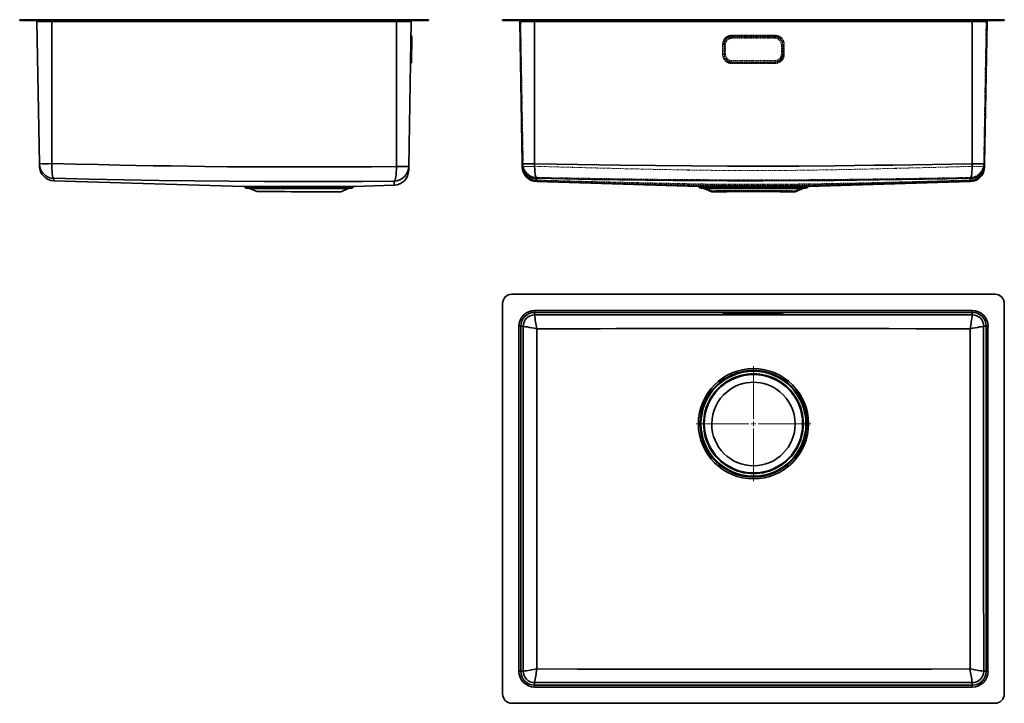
# Model space of a CAD drawing. Header units: millimetres. Extents: x 50 to 1110, y 58 to 793.
import ezdxf

# ---------------------------------------------------------------- set-up
doc = ezdxf.new("R2010")
doc.units = ezdxf.units.MM
doc.linetypes.add('HIDDEN', pattern=[1.905, 1.27, -0.635])

# ---------------------------------------------------------------- blocks, each defined once
blk = doc.blocks.new('SW_CENTERMARKSYMBOL_0')
at = {"color": 0, "linetype": 'Continuous', "lineweight": 18}
for p, q in [((0, 5), (0, 61.8)), ((-5, 0), (-61.8, 0)), ((0, 0), (-2.5, 0)), ((0, 0), (0, 2.5)), ((0, 0), (0, -2.5)), ((0, 0), (2.5, 0)), ((5, 0), (61.8, 0)), ((0, -5), (0, -61.8))]:
    blk.add_line(p, q, dxfattribs=at)

msp = doc.modelspace()

# ---------------------------------------------------------------- linework, layer by layer
at = {"color": 7, "linetype": 'Continuous', "lineweight": 35}
for p, q in [((49.9, 793.4), (49.9, 792.4)), ((59.9, 793.4), (49.9, 793.4)), ((49.9, 792.4), (59.9, 792.4)), ((59.9, 793.4), (59.9, 792.4)), ((479.9, 793.4), (59.9, 793.4)), ((59.9, 792.4), (479.9, 792.4)), ((84.4, 791.4), (68.4, 791.4)), ((71.1, 638.5), (68.4, 791.4)), ((84.4, 791.4), (84.4, 792.4)), ((455.4, 791.4), (84.4, 791.4)), ((84.4, 791.4), (84.4, 638.6)), ((455.4, 791.4), (455.4, 792.4)), ((471.3, 791.4), (455.4, 791.4)), ((455.4, 635.6), (455.4, 791.4)), ((468.6, 635.7), (471.3, 791.4)), ((479.9, 793.4), (479.9, 792.4)), ((489.9, 793.4), (479.9, 793.4)), ((479.9, 792.4), (489.9, 792.4)), ((489.9, 793.4), (489.9, 792.4)), ((569.6, 793.4), (569.6, 792.4)), ((579.6, 793.4), (569.6, 793.4)), ((569.6, 792.4), (579.6, 792.4)), ((579.6, 792.4), (579.6, 793.4)), ((1099.6, 793.4), (579.6, 793.4)), ((579.6, 792.4), (1099.6, 792.4)), ((604.1, 791.4), (588.1, 791.4)), ((590.8, 638.6), (588.1, 791.4)), ((604.1, 791.4), (604.1, 792.4)), ((1075.1, 791.4), (604.1, 791.4)), ((604.1, 791.4), (604.1, 638.5)), ((1075.1, 791.4), (1075.1, 792.4)), ((1091, 791.4), (1075.1, 791.4)), ((1075.1, 638.5), (1075.1, 791.4)), ((1091, 791.4), (1088.4, 638.6)), ((1099.6, 793.4), (1099.6, 792.4)), ((1109.6, 793.4), (1099.6, 793.4)), ((1099.6, 792.4), (1109.6, 792.4)), ((1109.6, 793.4), (1109.6, 792.4)), ((471.3, 776.2), (471.2, 766.7)), ((471.9, 766.7), (472, 775)), ((471.2, 766.7), (470.9, 766.7)), ((471.2, 766.7), (471, 756.2)), ((471.2, 766.7), (471.9, 766.7)), ((471.7, 756.2), (471.9, 766.7)), ((471, 756.2), (470.7, 756.2)), ((471, 756.2), (470.8, 746.6)), ((471, 756.2), (471.7, 756.2)), ((471.6, 747.8), (471.7, 756.2)), ((71.1, 638.5), (71.1, 635.9)), ((590.8, 638.6), (590.8, 635)), ((1088.4, 638.6), (1088.3, 635)), ((468.5, 631.1), (468.6, 635.7)), ((86.6, 620.2), (291.2, 614.1)), ((409.8, 614.1), (453, 615.4)), ((606.4, 619.3), (780.3, 614.1)), ((898.9, 614.1), (1072.8, 619.3)), ((291.2, 614.1), (350.5, 614.1)), ((408.9, 613.4), (292.1, 613.4)), ((294, 612.1), (350.5, 612.1)), ((297.2, 612), (305.4, 608.5)), ((403.8, 612), (297.2, 612)), ((349.2, 608.4), (350.3, 608.4)), ((350.3, 608.4), (350.5, 608.4)), ((350.5, 614.1), (409.8, 614.1)), ((350.5, 612.1), (407, 612.1)), ((350.5, 608.4), (395.4, 608.4)), ((395.4, 608.4), (403.8, 612)), ((780.3, 614.1), (898.9, 614.1)), ((898, 613.4), (781.2, 613.4)), ((783.1, 612.1), (896.1, 612.1)), ((786.3, 612), (794.7, 608.4)), ((892.9, 612), (786.3, 612)), ((794.7, 608.4), (794.7, 608.4)), ((794.7, 608.4), (794.7, 608.4)), ((811.1, 608.4), (796.5, 608.4)), ((884.2, 608.4), (868, 608.4)), ((884.5, 608.4), (892.9, 612)), ((884.5, 608.4), (884.5, 608.4)), ((884.5, 608.4), (884.5, 608.4)), ((579.6, 498.1), (1099.6, 498.1)), ((569.6, 68.1), (569.6, 488.1)), ((1109.6, 488.1), (1109.6, 68.1)), ((604.1, 480.6), (1075.1, 480.6)), ((604.1, 478.6), (604.1, 480.6)), ((604.1, 478.6), (1075.1, 478.6)), ((604.1, 478.6), (604.1, 475.8)), ((806.7, 477.9), (806.7, 478.1)), ((806.7, 478.1), (806.8, 478.1)), ((806.7, 478.1), (806.8, 478.1)), ((806.8, 477.9), (806.7, 477.9)), ((816.3, 478.3), (862.8, 478.3)), ((816.3, 477.8), (816.3, 478.3)), ((862.8, 477.8), (816.3, 477.8)), ((862.8, 477.8), (862.8, 478.3)), ((872.4, 478.1), (872.3, 478.1)), ((872.4, 478.1), (872.4, 477.9)), ((872.4, 478.1), (872.4, 478.1)), ((872.4, 477.9), (872.4, 477.9)), ((1075.1, 480.6), (1075.1, 478.6)), ((1075.1, 475.8), (1075.1, 478.6)), ((587.1, 92.6), (587.1, 463.6)), ((587.1, 463.6), (589.1, 463.6)), ((589.1, 92.6), (589.1, 463.6)), ((591.8, 463.6), (589.1, 463.6)), ((1090, 463.6), (1087.3, 463.6)), ((1090, 463.6), (1090, 92.6)), ((1092, 463.6), (1090, 463.6)), ((1092, 463.6), (1092, 92.6)), ((794.7, 358.5), (794.7, 358.8)), ((884.5, 358.8), (884.5, 358.5)), ((587.1, 92.6), (589.1, 92.6)), ((589.1, 92.6), (591.8, 92.6)), ((1087.4, 92.6), (1090, 92.6)), ((1092, 92.6), (1090, 92.6)), ((604.1, 80.3), (604.1, 77.6)), ((604.1, 75.6), (604.1, 77.6)), ((1075.1, 77.6), (604.1, 77.6)), ((1075.1, 75.6), (604.1, 75.6)), ((1075.1, 77.6), (1075.1, 80.3)), ((1075.1, 75.6), (1075.1, 77.6)), ((1099.6, 58.1), (579.6, 58.1))]:
    msp.add_line(p, q, dxfattribs=at)
at = {"color": 7, "linetype": 'HIDDEN', "lineweight": 18}
for p, q in [((579.6, 793.4), (579.6, 792.4)), ((588.1, 791.4), (604.1, 791.4)), ((604.1, 791.5), (589.1, 791.5)), ((589.1, 791.5), (591.8, 638.6)), ((589.1, 791.5), (604.1, 791.5)), ((604.1, 793.4), (604.1, 791.5)), ((604.1, 791.5), (604.1, 793.4)), ((604.1, 791.4), (604.1, 792.4)), ((1075.1, 791.5), (604.1, 791.5)), ((604.1, 638.6), (604.1, 791.5)), ((604.1, 791.5), (604.1, 635.7)), ((604.1, 791.4), (604.1, 635.7)), ((604.1, 791.4), (1075.1, 791.4)), ((1075.1, 793.4), (1075.1, 791.5)), ((1075.1, 793.4), (1075.1, 791.5)), ((1075.1, 792.4), (1075.1, 791.4)), ((1090, 791.5), (1075.1, 791.5)), ((1075.1, 791.5), (1075.1, 638.6)), ((1075.1, 635.7), (1075.1, 791.5)), ((1075.1, 791.5), (1090, 791.5)), ((1075.1, 791.4), (1091, 791.4)), ((1075.1, 635.7), (1075.1, 791.4)), ((1087.4, 638.6), (1090, 791.5)), ((1099.6, 793.4), (1099.6, 792.4)), ((816.3, 776.2), (816.3, 776.7)), ((862.8, 776.7), (816.3, 776.7)), ((816.3, 776.3), (862.8, 776.3)), ((816.3, 776.3), (816.3, 775.1)), ((816.3, 776.2), (816.3, 775)), ((816.3, 776.2), (862.8, 776.2)), ((816.3, 775.1), (862.8, 775.1)), ((816.3, 775.1), (816.3, 774.7)), ((862.8, 775), (816.3, 775)), ((862.8, 774.7), (816.3, 774.7)), ((862.8, 776.7), (862.8, 776.2)), ((862.8, 776.3), (862.8, 775.1)), ((862.8, 775), (862.8, 776.2)), ((862.8, 775.1), (862.8, 774.7)), ((806.3, 766.7), (806.3, 756.2)), ((806.7, 756.2), (806.7, 766.7)), ((806.8, 756.2), (806.8, 766.7)), ((807.9, 756.2), (807.9, 766.7)), ((807.9, 766.7), (807.9, 756.2)), ((808.3, 766.7), (808.3, 756.2)), ((809.6, 756.2), (809.6, 766.7)), ((816.3, 773.4), (862.8, 773.4)), ((816.3, 773.4), (816.3, 773.4)), ((816.3, 773.4), (862.8, 773.4)), ((862.8, 773.4), (862.8, 773.4)), ((869.6, 766.7), (869.6, 756.2)), ((870.8, 756.2), (870.8, 766.7)), ((871.2, 756.2), (871.2, 766.7)), ((871.3, 766.7), (871.3, 756.2)), ((872.4, 766.7), (872.4, 756.2)), ((872.4, 766.7), (872.4, 756.2)), ((872.8, 756.2), (872.8, 766.7)), ((809.6, 756.1), (809.6, 756.2)), ((869.6, 756.2), (869.6, 756.1)), ((862.8, 749.4), (816.3, 749.4)), ((816.3, 749.4), (816.3, 749.4)), ((862.8, 749.4), (816.3, 749.4)), ((816.3, 747.7), (816.3, 748.2)), ((816.3, 748.2), (862.8, 748.2)), ((816.3, 746.6), (816.3, 747.8)), ((816.3, 747.8), (862.8, 747.8)), ((862.8, 747.7), (816.3, 747.7)), ((816.3, 746.6), (816.3, 747.7)), ((862.8, 746.6), (816.3, 746.6)), ((816.3, 746.6), (816.3, 746.2)), ((862.8, 746.6), (816.3, 746.6)), ((816.3, 746.2), (862.8, 746.2)), ((862.8, 749.4), (862.8, 749.4)), ((862.8, 747.7), (862.8, 748.2)), ((862.8, 746.6), (862.8, 747.8)), ((862.8, 746.6), (862.8, 747.7)), ((862.8, 746.6), (862.8, 746.2)), ((591.8, 638.6), (591.8, 635)), ((1087.4, 638.6), (1087.3, 635)), ((606.4, 620.3), (780.3, 615.1)), ((898.9, 615.1), (780.3, 615.1)), ((898.9, 615.1), (1072.8, 620.3)), ((898.9, 614.1), (780.3, 614.1)), ((781.2, 613.4), (898, 613.4)), ((782.1, 613.7), (897, 613.7)), ((896.1, 613.1), (783.1, 613.1)), ((786.3, 612), (892.9, 612)), ((786.7, 612.9), (892.5, 612.9)), ((786.7, 612.9), (794.7, 609.5)), ((794.7, 609.5), (794.7, 609.5)), ((794.7, 608.4), (794.7, 609.5)), ((794.7, 608.4), (794.7, 609.5)), ((868, 609.4), (811.1, 609.4)), ((811.1, 608.4), (811.1, 609.4)), ((811.1, 609.4), (868, 609.4)), ((867.8, 608.4), (811.4, 608.4)), ((868, 608.4), (868, 609.4)), ((884.5, 609.5), (892.5, 612.9)), ((884.5, 609.5), (884.5, 609.5)), ((884.5, 608.4), (884.5, 609.5)), ((884.5, 608.4), (884.5, 609.5))]:
    msp.add_line(p, q, dxfattribs=at)
at = {"color": 7, "linetype": 'Continuous', "lineweight": 35, "flags": 128}
for points in [[(455.4, 635.6), (428.5, 635.3), (402.4, 635.1), (376.9, 635), (351.5, 635), (325.5, 635), (299.8, 635.1), (273.6, 635.3), (249, 635.6), (231.2, 635.8), (212.8, 636.1), (193.8, 636.4), (174.7, 636.7), (157.8, 637), (134.5, 637.5), (110, 638), (84.4, 638.6)], [(84.4, 638.6), (84.4, 635.5), (84.5, 632.5), (84.7, 629.8), (84.9, 627.5), (85.3, 625.5), (85.7, 624.1), (86.2, 623.1), (86.7, 622.8)], [(1075.1, 638.5), (1053.2, 638.1), (1032.2, 637.7), (1011.6, 637.4), (990, 637.1), (969.1, 636.8), (948.2, 636.5), (926.9, 636.3), (888.6, 636), (849.9, 635.9), (811.5, 635.9), (772.9, 636.1), (734.3, 636.5), (695.9, 637), (672.8, 637.3), (650.3, 637.7), (627.7, 638.1), (604.1, 638.5)], [(604.1, 638.5), (604.1, 635.5), (604.2, 632.5), (604.4, 629.8), (604.7, 627.5), (605.1, 625.5), (605.5, 624.1), (606, 623.1), (606.5, 622.8)], [(1072.7, 622.8), (1073.2, 623.1), (1073.7, 624.1), (1074.1, 625.5), (1074.5, 627.5), (1074.7, 629.8), (1075, 632.5), (1075.1, 635.5), (1075.1, 638.5)], [(452.8, 619.9), (453.3, 620.3), (453.8, 621.2), (454.2, 622.7), (454.6, 624.6), (454.9, 627), (455.2, 629.7), (455.3, 632.6), (455.4, 635.6)], [(86.7, 622.8), (86.7, 622.3), (86.7, 621.9), (86.7, 621.5), (86.7, 621.1), (86.7, 620.8), (86.6, 620.6), (86.6, 620.3), (86.6, 620.2), (86.6, 620.2)], [(350.5, 619.3), (312.8, 619.3), (275.2, 619.6), (237.6, 620), (199.9, 620.6), (162.2, 621.2), (124.5, 622), (86.7, 622.8)], [(350.5, 619.3), (384.6, 619.3), (418.7, 619.5), (452.8, 619.9)], [(453, 615.4), (453, 615.4), (453, 615.5), (453, 615.7), (452.9, 616.2), (452.9, 616.7), (452.8, 617.3), (452.8, 617.7), (452.8, 618.1), (452.8, 618.5), (452.8, 619), (452.8, 619.4), (452.8, 619.9)], [(1072.7, 622.8), (1047.8, 622.3), (1023.7, 621.9), (999.3, 621.5), (974.9, 621.1), (950.8, 620.8), (926.5, 620.6), (888.2, 620.3), (849.9, 620.2), (811.6, 620.2), (782.3, 620.3), (753, 620.6), (723.7, 620.9), (694.8, 621.3), (665.1, 621.7), (636.3, 622.2), (606.5, 622.8)], [(349.2, 608.4), (342.3, 608.4), (335.3, 608.5), (328.5, 608.5), (325.3, 608.5), (322.2, 608.5), (316.8, 608.5), (314.3, 608.5), (312.2, 608.5), (308.7, 608.5), (307.4, 608.5), (306.4, 608.5), (305.4, 608.5), (305.4, 608.5)], [(884.5, 608.4), (883.8, 608.4), (881.9, 608.5), (878.9, 608.5), (876.9, 608.5), (874.6, 608.5), (869.5, 608.5), (866.5, 608.5), (863.3, 608.5), (856.7, 608.5), (853.1, 608.5), (849.4, 608.5), (842, 608.5), (838.1, 608.5), (834.3, 608.5), (827, 608.5), (823.4, 608.5), (819.9, 608.5), (813.5, 608.5), (810.4, 608.5), (807.6, 608.5), (802.8, 608.5), (800.8, 608.5), (799, 608.5), (796.4, 608.5), (795.5, 608.4), (794.9, 608.4), (794.7, 608.4)], [(604.1, 475.8), (615.4, 475.8), (626.3, 475.8), (636.8, 475.8), (646.8, 475.8), (656.5, 475.8), (666.5, 475.8), (677.8, 475.8), (688.7, 475.8), (693.9, 475.8), (699.1, 475.8), (704.1, 475.8), (709, 475.8), (713.8, 475.8), (718.4, 475.8), (723.3, 475.8), (729.4, 475.8), (735.2, 475.8), (740.9, 475.8), (746.4, 475.8), (751.8, 475.8), (768.7, 475.8), (785.1, 475.8), (801.8, 475.8), (818.2, 475.8), (834.7, 475.8), (851.1, 475.8), (867.8, 475.8), (886.8, 475.8), (906.2, 475.8), (925.8, 475.8), (944.6, 475.8), (963.7, 475.8), (981.9, 475.8), (997.5, 475.8), (1014, 475.8), (1028.3, 475.8), (1043, 475.8), (1058.6, 475.8), (1075.1, 475.8)], [(591.8, 92.6), (591.8, 113.5), (591.8, 133.6), (591.8, 152.9), (591.8, 171.4), (591.8, 189.9), (591.8, 210.4), (591.8, 233.7), (591.8, 256.1), (591.8, 277.5), (591.8, 300.6), (591.8, 333), (591.8, 365.7), (591.8, 397.4), (591.8, 430), (591.8, 463.6)], [(591.8, 463.6), (592.2, 463.5), (593, 463.4), (594.4, 463.2), (596.2, 462.9), (598.4, 462.5), (600.9, 462), (603.6, 461.5), (606.4, 461)], [(1072.7, 461), (1043.6, 461), (1014.5, 461), (985.4, 461.1), (956.3, 461.1), (927.1, 461.1), (898, 461.2), (868.8, 461.2), (839.6, 461.2), (813.4, 461.2), (787.3, 461.2), (761.4, 461.1), (735, 461.1), (708.9, 461.1), (691.9, 461.1), (675.1, 461), (657.9, 461), (640.8, 461), (623.9, 461), (606.4, 461)], [(606.4, 461), (606.4, 426.9), (606.4, 392.8), (606.4, 358.8)], [(1072.7, 461), (1075.5, 461.5), (1078.2, 462), (1080.7, 462.5), (1082.9, 462.9), (1084.7, 463.2), (1086.1, 463.4), (1087, 463.5), (1087.3, 463.6)], [(1072.8, 358.8), (1072.8, 392.8), (1072.7, 426.9), (1072.7, 461)], [(1087.3, 463.6), (1087.3, 436.8), (1087.3, 410.6), (1087.3, 385.1), (1087.3, 359.7), (1087.3, 333.8), (1087.3, 308), (1087.3, 281.9), (1087.3, 257.2), (1087.3, 239.4), (1087.3, 221), (1087.3, 202), (1087.3, 182.9), (1087.3, 166), (1087.4, 142.7), (1087.4, 118.3), (1087.4, 92.6)], [(606.4, 358.8), (606.4, 321.1), (606.4, 283.4), (606.4, 245.8), (606.4, 208.1), (606.5, 170.4), (606.5, 132.7), (606.5, 95)], [(1072.7, 95), (1072.7, 132.7), (1072.7, 170.4), (1072.7, 208.1), (1072.7, 245.8), (1072.7, 283.4), (1072.8, 321.1), (1072.8, 358.8)], [(606.5, 95), (650.1, 94.9), (693.9, 94.9), (737.1, 94.9), (780.5, 94.9), (824, 94.9), (867.6, 94.9), (908.6, 94.9), (949.6, 94.9), (990.3, 94.9), (1031.5, 94.9), (1072.7, 95)], [(1075.1, 80.3), (1053.2, 80.3), (1032.2, 80.3), (1011.6, 80.3), (990, 80.3), (969.2, 80.3), (948.2, 80.3), (926.9, 80.3), (888.6, 80.3), (849.9, 80.3), (811.5, 80.3), (772.9, 80.3), (734.3, 80.3), (695.9, 80.3), (672.8, 80.3), (650.3, 80.3), (627.7, 80.3), (604.1, 80.3)]]:
    msp.add_lwpolyline(points, dxfattribs=at)
at = {"color": 7, "linetype": 'HIDDEN', "lineweight": 18, "flags": 128}
for points in [[(1075.1, 638.6), (1053.2, 638.1), (1032.2, 637.8), (1011.6, 637.4), (990, 637.1), (969.2, 636.8), (948.2, 636.5), (926.9, 636.3), (888.6, 636), (849.9, 635.9), (811.5, 635.9), (772.9, 636.1), (734.3, 636.5), (695.9, 637), (672.8, 637.3), (650.3, 637.7), (627.7, 638.1), (604.1, 638.6)], [(604.1, 638.6), (604.1, 635.7), (604.2, 632.9), (604.4, 630.4), (604.7, 628.2), (605.1, 626.4), (605.5, 625), (606, 624.1), (606.5, 623.8)], [(1072.7, 623.8), (1073.2, 624.1), (1073.6, 625), (1074.1, 626.4), (1074.4, 628.2), (1074.7, 630.4), (1074.9, 632.9), (1075.1, 635.7), (1075.1, 638.6)], [(606.4, 620.9), (605.9, 621.2), (605.4, 622.1), (605, 623.4), (604.6, 625.3), (604.3, 627.5), (604.2, 630), (604.1, 632.8), (604.1, 635.7)], [(604.1, 635.7), (615.4, 635.4), (626.3, 635.1), (636.8, 634.8), (646.8, 634.6), (656.5, 634.3), (666.5, 634), (677.8, 633.8), (688.7, 633.5), (693.9, 633.4), (699.1, 633.2), (704.1, 633.1), (709, 633), (713.8, 632.9), (718.4, 632.8), (723.3, 632.7), (729.4, 632.5), (735.2, 632.4), (740.9, 632.3), (746.4, 632.2), (751.8, 632.1), (768.7, 631.8), (785.1, 631.5), (801.8, 631.3), (818.2, 631.2), (834.7, 631.1), (851.1, 631.1), (867.8, 631.2), (886.8, 631.4), (906.2, 631.7), (925.8, 632), (944.6, 632.4), (963.7, 632.8), (981.9, 633.3), (997.5, 633.7), (1014, 634.1), (1028.3, 634.4), (1043, 634.8), (1058.6, 635.3), (1075.1, 635.7)], [(604.1, 635.7), (604.1, 632.6), (604.1, 629.6), (604.3, 626.9), (604.6, 624.6), (605, 622.6), (605.4, 621.1), (605.9, 620.2), (606.4, 619.9)], [(604.1, 635.7), (615.4, 635.4), (626.3, 635.1), (636.8, 634.8), (646.8, 634.5), (656.5, 634.3), (666.5, 634), (677.8, 633.7), (688.7, 633.5), (694, 633.3), (699.1, 633.2), (704.1, 633.1), (709, 633), (713.8, 632.9), (718.5, 632.8), (723.3, 632.7), (729.4, 632.5), (735.3, 632.4), (740.9, 632.3), (746.4, 632.2), (751.8, 632.1), (768.8, 631.7), (785.1, 631.5), (801.8, 631.3), (818.2, 631.2), (834.8, 631.1), (851.1, 631.1), (867.8, 631.2), (886.8, 631.4), (906.2, 631.7), (925.8, 632), (944.6, 632.4), (963.7, 632.8), (982, 633.3), (997.5, 633.6), (1014, 634.1), (1028.3, 634.4), (1043, 634.8), (1058.6, 635.2), (1075.1, 635.7)], [(1075.1, 635.7), (1075.1, 632.8), (1075, 630), (1074.8, 627.5), (1074.5, 625.3), (1074.2, 623.4), (1073.7, 622.1), (1073.2, 621.2), (1072.7, 620.9)], [(1072.8, 619.9), (1073.3, 620.2), (1073.7, 621.1), (1074.2, 622.6), (1074.5, 624.6), (1074.8, 626.9), (1075, 629.6), (1075.1, 632.6), (1075.1, 635.7)], [(1072.7, 620.9), (1043.6, 620.1), (1014.5, 619.3), (985.4, 618.6), (956.3, 617.9), (927.1, 617.3), (898, 616.8), (868.8, 616.5), (839.6, 616.4), (813.4, 616.5), (787.3, 616.7), (761.4, 617.2), (735, 617.7), (708.9, 618.3), (691.9, 618.7), (675.1, 619.1), (657.9, 619.5), (640.8, 620), (623.9, 620.4), (606.4, 620.9)], [(606.4, 619.9), (635.5, 619.1), (664.7, 618.3), (693.8, 617.6), (723, 616.9), (752.1, 616.3), (781.3, 615.8), (810.4, 615.5), (839.6, 615.4), (865.7, 615.5), (891.8, 615.7), (917.7, 616.2), (944, 616.7), (970.2, 617.3), (987.2, 617.7), (1004, 618.1), (1021.2, 618.5), (1038.3, 619), (1055.3, 619.4), (1072.8, 619.9)], [(606.5, 623.8), (650.1, 623), (693.9, 622.3), (737.1, 621.7), (780.5, 621.4), (824, 621.2), (867.6, 621.2), (908.6, 621.4), (949.6, 621.8), (990.3, 622.4), (1031.5, 623), (1072.7, 623.8)], [(884.5, 609.5), (884.2, 609.5), (883.3, 609.5), (882.1, 609.5), (880.6, 609.6), (879, 609.6), (876.8, 609.6), (874.2, 609.6), (871.3, 609.6), (867.9, 609.6), (864.2, 609.6), (860.3, 609.6), (856.3, 609.6), (850.8, 609.6), (845.2, 609.6), (839.6, 609.6), (834, 609.6), (828.4, 609.6), (822.9, 609.6), (818.9, 609.6), (815, 609.6), (813.1, 609.6), (811.3, 609.6), (809.5, 609.6), (807.8, 609.6), (806.2, 609.6), (804.7, 609.6), (803.2, 609.6), (801.8, 609.6), (800.4, 609.6), (799.2, 609.6), (798.1, 609.5), (796.8, 609.5), (795.8, 609.5), (795, 609.5), (794.7, 609.5)], [(794.7, 609.5), (795.1, 609.5), (796.2, 609.5), (796.6, 609.5), (797.1, 609.5), (797.6, 609.5), (798.1, 609.5), (798.6, 609.5), (799, 609.5), (801.6, 609.4), (804.5, 609.4), (807.7, 609.4), (811.1, 609.4)], [(868, 609.4), (871.4, 609.4), (874.6, 609.4), (875.6, 609.4), (876.6, 609.4), (877.5, 609.4), (878.4, 609.5), (879.3, 609.5), (880.1, 609.5), (881.6, 609.5), (883, 609.5), (884, 609.5), (884.5, 609.5)]]:
    msp.add_lwpolyline(points, dxfattribs=at)
at = {"color": 7, "linetype": 'Continuous', "lineweight": 35}
for radius in [59.3, 57.4, 52.9]:
    msp.add_circle((839.6, 358.8), radius, dxfattribs=at)
for centre, radius, start, end in [((67.4, 791.4), 1, 1, 90), ((472.3, 791.4), 1, 90, 179), ((587.1, 791.4), 1, 1, 90), ((1092, 791.4), 1, 90, 179), ((471.6, 776.7), 0.5, 179, 242.6122), ((470.7, 775.1), 1.3, 359, 62.6122), ((471, 746.2), 0.5, 115.3878, 179), ((470.3, 747.8), 1.3, 295.3878, 359), ((77.6, 829.7), 191.2, 268.0378, 272.0222), ((87.1, 638.8), 16.1, 181.0356, 268.5113), ((87.1, 636.2), 16, 181, 268.3), ((597.5, 824.2), 185.8, 267.9195, 272.0206), ((606.8, 638.8), 16.1, 181.0413, 268.6322), ((1072.3, 638.8), 16.1, 271.3678, 358.9587), ((1081.6, 824.2), 185.8, 267.9794, 272.0805), ((452.5, 636), 16.1, 270.9827, 358.9462), ((452.5, 631.4), 16, 271.7, 359), ((461.5, 797.3), 161.8, 267.8344, 272.5263), ((606.8, 635.2), 16, 180.9612, 268.2994), ((1072.3, 635.2), 16, 271.7012, 359.0382), ((521.1, 623.4), 85.3, 357.2106, 359.5805), ((1163.8, 623.6), 91.1, 180.4952, 182.7137), ((291.2, 613.1), 1, 18.9777, 88.3), ((294, 614.1), 2, 198.9777, 270), ((407, 614.1), 2, 270, 341.0223), ((409.9, 613.1), 1, 91.7, 161.0223), ((780.2, 613.1), 1, 18.9777, 88.3), ((783.1, 614.1), 2, 198.9777, 270), ((896.1, 614.1), 2, 270, 341.0223), ((898.9, 613.1), 1, 91.7, 161.0223), ((579.6, 488.1), 10, 90, 180), ((1099.6, 488.1), 10, 0, 90), ((604.1, 463.6), 17, 90, 180), ((604.1, 463.6), 15, 90, 180), ((806.7, 479.2), 1.3, 269.9995, 304.21), ((814, 328.9), 149.4, 89.1076, 92.7734), ((814, 630.7), 153, 267.2884, 270.8623), ((865.2, 328.8), 149.5, 87.2278, 90.8918), ((865.1, 631.3), 153.5, 269.142, 272.7028), ((872.4, 479.2), 1.3, 235.4444, 270.0004), ((1075.1, 463.6), 17, 0, 90), ((1075.1, 463.6), 15, 0, 90), ((604.1, 463.6), 12.3, 90.0208, 179.9826), ((763.2, 493.4), 160.1, 186.3047, 191.6758), ((915.9, 493.4), 160.1, 348.3242, 353.6953), ((1075.1, 463.6), 12.3, 0.0174, 89.9792), ((839.6, 358.8), 56.5, 0, 180), ((839.6, 358.8), 53.7, 359.9996, 180.0004), ((839.6, 358.8), 44.7, 50.4918, 129.5104), ((839.6, 358.5), 44.9, 50.7043, 129.2978), ((839.6, 358.5), 44.9, 129.2973, 179.6664), ((839.6, 358.5), 44.9, 0.3338, 50.7047), ((839.6, 358.8), 56.5, 180, 0), ((839.6, 358.8), 53.7, 179.9996, 0.0004), ((839.6, 358.5), 44.9, 180.0005, 359.9995), ((604.1, 92.6), 17, 180, 270), ((604.1, 92.6), 15, 180, 270), ((565.4, 303), 212, 277.137, 281.1624), ((604.1, 92.6), 12.3, 180.018, 269.9826), ((854.8, 46.7), 252.9, 168.9952, 172.3622), ((1113.7, 303), 212, 258.8376, 262.863), ((824.4, 46.7), 252.9, 7.6378, 11.0048), ((1075.1, 92.6), 17, 270, 0), ((1075.1, 92.6), 15, 270, 0), ((1075.1, 92.6), 12.3, 270.0174, 359.982), ((579.6, 68.1), 10, 180, 270), ((1099.6, 68.1), 10, 270, 0)]:
    msp.add_arc(centre, radius, start, end, dxfattribs=at)
at = {"color": 7, "linetype": 'HIDDEN', "lineweight": 18}
for centre, radius, start, end in [((587.1, 791.4), 2, 1, 90), ((1092, 791.4), 2, 90, 179), ((816.3, 766.7), 10, 89.9956, 179.9956), ((816.3, 766.7), 9.61, 89.9956, 179.9956), ((816.3, 766.7), 9.55, 89.9956, 179.9956), ((816.3, 766.7), 8.45, 89.9956, 179.9956), ((816.3, 766.7), 8.39, 89.9956, 179.9956), ((816.3, 766.7), 8, 89.9956, 179.9956), ((862.8, 766.7), 10, 0.0044, 90.0044), ((862.8, 766.7), 9.61, 0.0044, 90.0044), ((862.8, 766.7), 9.55, 0.0044, 90.0044), ((862.8, 766.7), 8.45, 0.0044, 90.0044), ((862.8, 766.7), 8.39, 0.0044, 90.0044), ((862.8, 766.7), 8, 0.0044, 90.0044), ((806.4, 751.1), 15.6, 88.5584, 90.2013), ((806.9, 726.1), 40.6, 88.5584, 90.2013), ((807.8, 807.3), 40.6, 268.5584, 270.2013), ((808.3, 782.3), 15.6, 268.5584, 270.2013), ((816.3, 766.7), 6.73, 89.9956, 179.9956), ((816.3, 766.7), 6.73, 89.9956, 179.9956), ((862.8, 766.7), 6.73, 0.0044, 90.0044), ((862.8, 766.7), 6.73, 0.0044, 90.0044), ((870.9, 782.3), 15.6, 269.7987, 271.4416), ((871.4, 807.3), 40.6, 269.7987, 271.4416), ((872.3, 726.1), 40.6, 89.7987, 91.4416), ((872.8, 751.1), 15.6, 89.7987, 91.4416), ((806.4, 740.6), 15.6, 88.5584, 90.2013), ((816.3, 756.2), 10, 180.0044, 270.0044), ((816.3, 756.2), 9.61, 180.0044, 270.0044), ((806.9, 715.6), 40.6, 88.5584, 90.2013), ((816.3, 756.2), 9.55, 180.0044, 270.0044), ((807.8, 796.8), 40.6, 268.5584, 270.2013), ((816.3, 756.2), 8.45, 180.0044, 270.0044), ((808.3, 771.8), 15.6, 268.5584, 270.2013), ((816.3, 756.2), 8.39, 180.0044, 270.0044), ((816.3, 756.2), 8, 180.0044, 270.0044), ((816.3, 756.2), 6.73, 180.0044, 270.0044), ((816.3, 756.1), 6.73, 180.0044, 270.0044), ((862.8, 756.2), 9.61, 269.9956, 359.9956), ((862.8, 756.2), 8.45, 269.9956, 359.9956), ((862.8, 756.2), 8, 269.9956, 359.9956), ((862.8, 756.2), 9.55, 269.9956, 359.9956), ((862.8, 756.2), 10, 269.9956, 359.9956), ((862.8, 756.2), 6.73, 269.9956, 359.9956), ((862.8, 756.2), 8.39, 269.9956, 359.9956), ((862.8, 756.1), 6.73, 269.9956, 359.9956), ((870.9, 771.8), 15.6, 269.7987, 271.4416), ((871.4, 796.8), 40.6, 269.7987, 271.4416), ((872.3, 715.6), 40.6, 89.7987, 91.4416), ((872.8, 740.6), 15.6, 89.7987, 91.4416), ((598, 809.9), 171.4, 267.9122, 272.0229), ((606.8, 638.8), 15.1, 181.0436, 268.6155), ((1072.3, 638.8), 15.1, 271.3845, 358.9564), ((1081.1, 809.9), 171.4, 267.9771, 272.0878), ((596.9, 825.8), 190.2, 268.1853, 272.1754), ((606.9, 635.9), 16, 181.0203, 268.3083), ((606.9, 635.9), 15, 181.0215, 268.2992), ((597.4, 811.4), 175.9, 268.1998, 272.1904), ((606.8, 635.2), 15, 180.9586, 268.2994), ((1072.3, 635.9), 15, 271.7008, 358.9785), ((1072.3, 635.9), 16, 271.6917, 358.9797), ((1072.3, 635.2), 15, 271.7035, 359.0386), ((1081.8, 811.4), 175.9, 267.8096, 271.8002), ((1082.3, 825.8), 190.2, 267.8246, 271.8147), ((507.8, 624.5), 98.6, 357.5335, 359.5831), ((567.6, 622.2), 38.8, 357.1546, 358.0928), ((569.4, 621.3), 37, 356.9053, 357.8912), ((780.2, 613.1), 2, 18.9777, 88.3), ((898.9, 613.1), 2, 91.7, 161.0223), ((1164.4, 624.3), 91.7, 180.3392, 182.5443), ((1111.6, 622.2), 38.9, 181.9075, 182.8451), ((1109.7, 621.3), 37, 182.1086, 183.0949), ((783.1, 614.1), 1, 198.9777, 270), ((896.1, 614.1), 1, 270, 341.0223)]:
    msp.add_arc(centre, radius, start, end, dxfattribs=at)

# ---------------------------------------------------------------- block references
at = {"color": 7, "linetype": 'Continuous', "lineweight": 0}
msp.add_blockref('SW_CENTERMARKSYMBOL_0', (839.6, 358.8), dxfattribs=at)

doc.saveas('drawing.dxf')
